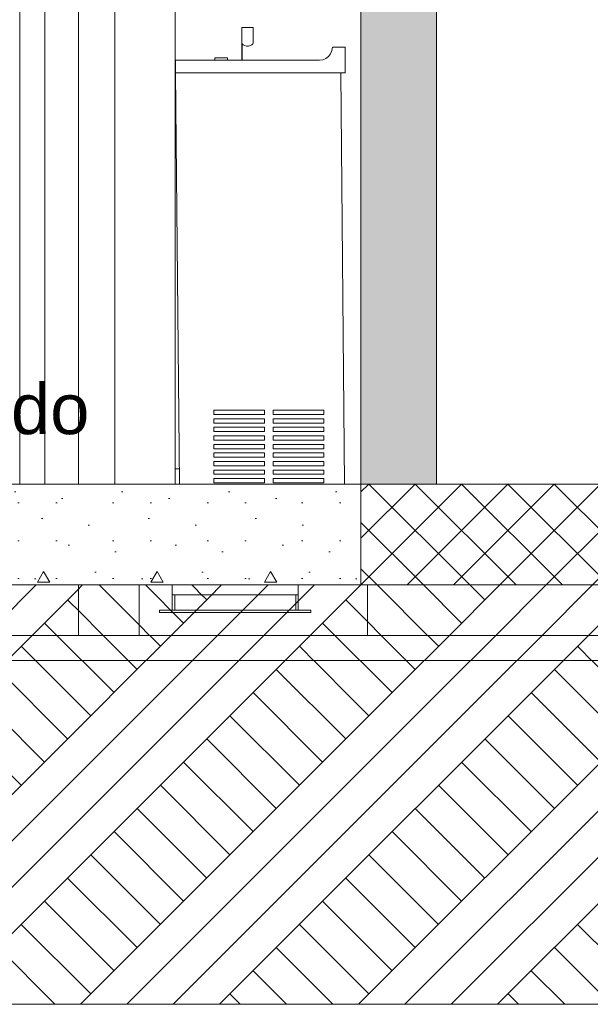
# Model space of a CAD drawing. Header units: millimetres. Extents: x 0 to 1917, y 0 to 847.
# Tile 161 of 230: x 1034 to 1056, y 449 to 488. Entities that reach past the tile are written whole.
import ezdxf
from ezdxf.xclip import XClip

# ---------------------------------------------------------------- set-up
doc = ezdxf.new("R2010")
doc.units = ezdxf.units.MM
doc.header["$MEASUREMENT"] = 0
doc.header["$XCLIPFRAME"] = 0
doc.set_wipeout_variables(frame=1)
doc.linetypes.add('Linha Tracejada 2_1', pattern=[3, 2, -1])
doc.linetypes.add('Wipeout_Contour', pattern=[1000, 0, -1000])
for name, color, linetype in [('Interior - Mobiliário', 7, 'Continuous'), ('Laje.ARQ', 7, 'Continuous'), ('Linha & Trama.2D', 7, 'Continuous'), ('Parede.ARQ', 7, 'Continuous'), ('Pilar.ARQ', 7, 'Continuous'), ('Texto.2D', 7, 'Continuous')]:
    doc.layers.add(name, color=color, linetype=linetype)
doc.styles.add('GENERATED_STYLE_1', font='arial.ttf')

# ---------------------------------------------------------------- blocks, each defined once
blk = doc.blocks.new('Desenho_10_10', base_point=(4956.119, 469.445))
at = {"layer": 'Linha & Trama.2D', "color": 8, "linetype": 'Continuous', "lineweight": 0}
blk.add_line((1072.09, 448.813), (898.744, 448.813), dxfattribs=at)
at = {"color": 254, "linetype": 'Wipeout_Contour', "lineweight": 0, "ltscale": 4564.407772}
blk.add_wipeout([(1039.999, 470.045), (1039.839, 470.045), (1039.839, 469.445), (1040.005, 469.445)], dxfattribs=at).dxf.layer = 'Interior - Mobiliário'
at = {"color": 254, "linetype": 'Wipeout_Contour', "lineweight": 0, "ltscale": 4695.912584}
blk.add_wipeout([(1050.201, 469.445), (1069.008, 469.445), (1069.008, 539.445), (1050.201, 539.445)], dxfattribs=at).dxf.layer = 'Parede.ARQ'
at = {"color": 254, "linetype": 'Wipeout_Contour', "lineweight": 0, "ltscale": 4579.090394}
blk.add_wipeout([(1034.666, 469.445), (1034.666, 512.185), (1033.666, 511.185), (1033.666, 469.445)], dxfattribs=at).dxf.layer = 'Parede.ARQ'
at = {"color": 254, "linetype": 'Wipeout_Contour', "lineweight": 0, "ltscale": 6651.560535}
blk.add_wipeout([(988.613, 463.445), (1036.001, 463.445), (1036.001, 465.445), (994.751, 465.445), (994.751, 464.445), (988.613, 464.445)], dxfattribs=at).dxf.layer = 'Parede.ARQ'
at = {"color": 254, "linetype": 'Wipeout_Contour', "lineweight": 0, "ltscale": 13696.518469}
blk.add_wipeout([(1039.715, 465.445), (1038.401, 465.445), (1038.401, 463.445), (1047.464, 463.445), (1047.464, 465.445), (1044.715, 465.445), (1044.715, 464.445), (1045.215, 464.445), (1045.215, 464.345), (1039.215, 464.345), (1039.215, 464.445), (1039.715, 464.445)], dxfattribs=at).dxf.layer = 'Parede.ARQ'
at = {"color": 254, "linetype": 'Wipeout_Contour', "lineweight": 0, "ltscale": 6912.378795}
blk.add_wipeout([(1038.401, 516.439), (1036.001, 517.039), (1036.001, 469.445), (1037.439, 469.445), (1037.439, 516.245), (1038.401, 516.245)], dxfattribs=at).dxf.layer = 'Pilar.ARQ'
at = {"color": 254, "linetype": 'Wipeout_Contour', "lineweight": 0, "ltscale": 4563.988419}
blk.add_wipeout([(1039.215, 464.345), (1045.215, 464.345), (1045.215, 464.445), (1039.215, 464.445)], dxfattribs=at).dxf.layer = 'Interior - Mobiliário'
at = {"color": 254, "linetype": 'Wipeout_Contour', "lineweight": 0, "ltscale": 10142.124703}
blk.add_wipeout([(988.613, 525.445), (988.613, 469.445), (997.439, 469.445), (997.439, 516.079), (990.701, 514.395), (990.701, 517.487), (1018.639, 524.472), (1036.001, 520.131), (1036.001, 525.445)], dxfattribs=at).dxf.layer = 'Parede.ARQ'
at = {"color": 254, "linetype": 'Wipeout_Contour', "lineweight": 0, "ltscale": 5759.602232}
blk.add_wipeout([(1037.439, 516.245), (1037.439, 469.445), (1039.839, 469.445), (1039.839, 516.079), (1039.177, 516.245)], dxfattribs=at).dxf.layer = 'Pilar.ARQ'
at = {"color": 254, "linetype": 'Wipeout_Contour', "lineweight": 0, "ltscale": 4545.759823}
blk.add_wipeout([(1036.001, 463.445), (1038.401, 463.445), (1038.401, 465.445), (1036.001, 465.445)], dxfattribs=at).dxf.layer = 'Pilar.ARQ'
at = {"color": 254, "linetype": 'Wipeout_Contour', "lineweight": 0, "ltscale": 4555.495766}
blk.add_wipeout([(1039.715, 464.445), (1039.753, 464.445), (1039.753, 465.045), (1039.715, 465.045)], dxfattribs=at).dxf.layer = 'Interior - Mobiliário'
at = {"color": 254, "linetype": 'Wipeout_Contour', "lineweight": 0, "ltscale": 4562.548997}
blk.add_wipeout([(1041.549, 465.045), (1041.549, 464.445), (1041.78, 464.445), (1041.78, 465.045)], dxfattribs=at).dxf.layer = 'Interior - Mobiliário'
at = {"color": 254, "linetype": 'Wipeout_Contour', "lineweight": 0, "ltscale": 4573.440478}
blk.add_wipeout([(1044.615, 465.045), (1044.615, 464.445), (1044.677, 464.445), (1044.677, 465.045)], dxfattribs=at).dxf.layer = 'Interior - Mobiliário'
at = {"color": 254, "linetype": 'Wipeout_Contour', "lineweight": 0, "ltscale": 11318.047813}
blk.add_wipeout([(998.101, 516.245), (999.839, 516.245), (999.839, 469.445), (1003.186, 469.445), (1003.186, 512.185), (1034.666, 512.185), (1034.666, 469.445), (1036.001, 469.445), (1036.001, 517.039), (1018.639, 521.379)], dxfattribs=at).dxf.layer = 'Parede.ARQ'
at = {"color": 254, "linetype": 'Wipeout_Contour', "lineweight": 0, "ltscale": 33425.060076}
blk.add_wipeout([(1039.839, 470.045), (1039.999, 470.045), (1039.846, 485.749), (1039.846, 486.257), (1041.401, 486.257), (1041.401, 486.341), (1041.909, 486.341), (1041.909, 486.257), (1042.477, 486.257), (1042.477, 487.551), (1042.93, 487.551), (1042.93, 486.257), (1045.561, 486.257), (1045.692, 486.274), (1045.815, 486.325), (1045.92, 486.406), (1046, 486.511), (1046.051, 486.633), (1046.069, 486.765), (1046.577, 486.765), (1046.577, 485.749), (1046.407, 485.749), (1046.552, 469.445), (1047.201, 469.445), (1047.201, 512.645), (1043.243, 512.645), (1043.243, 515.045), (1043.977, 515.045), (1039.839, 516.079)], dxfattribs=at).dxf.layer = 'Parede.ARQ'
at = {"layer": 'Interior - Mobiliário', "color": 7, "linetype": 'Continuous', "lineweight": 0}
blk.add_line((1039.839, 470.045), (1039.999, 470.045), dxfattribs=at)
at = {"layer": 'Texto.2D', "color": 5, "linetype": 'Continuous', "lineweight": 0, "insert": (1022.92, 473.424), "char_height": 2, "attachment_point": 1, "style": 'GENERATED_STYLE_1'}
blk.add_mtext('\\A1;Cimentado', dxfattribs=at)
at = {"color": 254, "linetype": 'Wipeout_Contour', "lineweight": 0, "ltscale": 12675.790744}
blk.add_wipeout([(1046.577, 485.749), (1046.577, 486.765), (1046.071, 486.765), (1046.051, 486.633), (1046, 486.511), (1045.92, 486.406), (1045.815, 486.325), (1045.692, 486.274), (1045.561, 486.257), (1039.846, 486.257), (1039.846, 485.749)], dxfattribs=at).dxf.layer = 'Interior - Mobiliário'
at = {"color": 254, "linetype": 'Wipeout_Contour', "lineweight": 0, "ltscale": 4573.029682}
blk.add_wipeout([(1041.36, 469.493), (1043.379, 469.493), (1043.379, 469.662), (1041.36, 469.662)], dxfattribs=at).dxf.layer = 'Interior - Mobiliário'
at = {"color": 254, "linetype": 'Wipeout_Contour', "lineweight": 0, "ltscale": 4581.623141}
blk.add_wipeout([(1043.716, 469.493), (1045.735, 469.493), (1045.735, 469.662), (1043.716, 469.662)], dxfattribs=at).dxf.layer = 'Interior - Mobiliário'
at = {"color": 254, "linetype": 'Wipeout_Contour', "lineweight": 0, "ltscale": 4555.678351}
blk.add_wipeout([(1039.753, 464.445), (1039.815, 464.445), (1039.815, 465.045), (1039.753, 465.045)], dxfattribs=at).dxf.layer = 'Interior - Mobiliário'
at = {"color": 254, "linetype": 'Wipeout_Contour', "lineweight": 0, "ltscale": 4563.764629}
blk.add_wipeout([(1041.78, 465.045), (1041.78, 464.445), (1042.215, 464.445), (1042.215, 465.045)], dxfattribs=at).dxf.layer = 'Interior - Mobiliário'
at = {"color": 254, "linetype": 'Wipeout_Contour', "lineweight": 0, "ltscale": 4573.623219}
blk.add_wipeout([(1044.715, 465.045), (1044.677, 465.045), (1044.677, 464.445), (1044.715, 464.445)], dxfattribs=at).dxf.layer = 'Interior - Mobiliário'
at = {"layer": 'Interior - Mobiliário', "color": 6, "linetype": 'Continuous', "lineweight": 0}
for p, q in [((1046, 486.511), (1046.051, 486.633)), ((1046.051, 486.633), (1046.069, 486.765)), ((1046.069, 486.765), (1046.071, 486.765)), ((1046.071, 486.765), (1046.577, 486.765)), ((1046.577, 486.765), (1046.577, 485.749)), ((1039.846, 485.749), (1039.846, 486.257)), ((1045.561, 486.257), (1045.692, 486.274)), ((1045.692, 486.274), (1045.815, 486.325)), ((1045.815, 486.325), (1045.92, 486.406)), ((1045.92, 486.406), (1046, 486.511)), ((1046.577, 485.749), (1039.846, 485.749))]:
    blk.add_line(p, q, dxfattribs=at)
at = {"color": 254, "linetype": 'Wipeout_Contour', "lineweight": 0, "ltscale": 4603.719583}
blk.add_wipeout([(1042.93, 487.551), (1042.477, 487.551), (1042.477, 486.942), (1042.93, 486.942)], dxfattribs=at).dxf.layer = 'Interior - Mobiliário'
at = {"color": 254, "linetype": 'Wipeout_Contour', "lineweight": 0, "ltscale": 4597.474389}
blk.add_wipeout([(1041.41, 486.257), (1041.435, 486.257), (1041.435, 486.341), (1041.41, 486.341)], dxfattribs=at).dxf.layer = 'Interior - Mobiliário'
at = {"color": 254, "linetype": 'Wipeout_Contour', "lineweight": 0, "ltscale": 4573.58626}
blk.add_wipeout([(1041.36, 469.831), (1043.379, 469.831), (1043.379, 470.001), (1041.36, 470.001)], dxfattribs=at).dxf.layer = 'Interior - Mobiliário'
at = {"color": 254, "linetype": 'Wipeout_Contour', "lineweight": 0, "ltscale": 4582.178674}
blk.add_wipeout([(1043.716, 469.831), (1045.735, 469.831), (1045.735, 470.001), (1043.716, 470.001)], dxfattribs=at).dxf.layer = 'Interior - Mobiliário'
at = {"color": 254, "linetype": 'Wipeout_Contour', "lineweight": 0, "ltscale": 4558.9584}
blk.add_wipeout([(1039.815, 464.445), (1041.549, 464.445), (1041.549, 465.045), (1039.815, 465.045)], dxfattribs=at).dxf.layer = 'Interior - Mobiliário'
at = {"color": 254, "linetype": 'Wipeout_Contour', "lineweight": 0, "ltscale": 4565.350576}
blk.add_wipeout([(1042.215, 465.045), (1042.215, 464.445), (1042.649, 464.445), (1042.649, 465.045)], dxfattribs=at).dxf.layer = 'Interior - Mobiliário'
at = {"layer": 'Interior - Mobiliário', "color": 6, "linetype": 'Continuous', "lineweight": 0}
for p, q in [((1042.93, 487.551), (1042.477, 487.551)), ((1043.379, 469.831), (1041.36, 469.831)), ((1045.735, 469.831), (1043.716, 469.831)), ((1041.36, 469.662), (1043.379, 469.662)), ((1043.716, 469.662), (1045.735, 469.662))]:
    blk.add_line(p, q, dxfattribs=at)
at = {"color": 254, "linetype": 'Wipeout_Contour', "lineweight": 0, "ltscale": 4601.783919}
blk.add_wipeout([(1042.477, 486.942), (1042.477, 486.257), (1042.491, 486.257), (1042.491, 486.898)], dxfattribs=at).dxf.layer = 'Interior - Mobiliário'
at = {"color": 254, "linetype": 'Wipeout_Contour', "lineweight": 0, "ltscale": 4597.593516}
blk.add_wipeout([(1041.435, 486.257), (1041.476, 486.257), (1041.476, 486.341), (1041.435, 486.341)], dxfattribs=at).dxf.layer = 'Interior - Mobiliário'
at = {"color": 254, "linetype": 'Wipeout_Contour', "lineweight": 0, "ltscale": 4574.143171}
blk.add_wipeout([(1041.36, 470.17), (1043.379, 470.17), (1043.379, 470.339), (1041.36, 470.339)], dxfattribs=at).dxf.layer = 'Interior - Mobiliário'
at = {"color": 254, "linetype": 'Wipeout_Contour', "lineweight": 0, "ltscale": 4582.734541}
blk.add_wipeout([(1043.716, 470.17), (1045.735, 470.17), (1045.735, 470.339), (1043.716, 470.339)], dxfattribs=at).dxf.layer = 'Interior - Mobiliário'
at = {"color": 254, "linetype": 'Wipeout_Contour', "lineweight": 0, "ltscale": 4566.566468}
blk.add_wipeout([(1042.649, 464.445), (1042.88, 464.445), (1042.88, 465.045), (1042.649, 465.045)], dxfattribs=at).dxf.layer = 'Interior - Mobiliário'
at = {"layer": 'Interior - Mobiliário', "color": 6, "linetype": 'Continuous', "lineweight": 0}
for p, q in [((1043.379, 470.17), (1041.36, 470.17)), ((1045.735, 470.17), (1043.716, 470.17)), ((1041.36, 469.831), (1041.36, 470.001)), ((1041.36, 470.001), (1043.379, 470.001)), ((1043.379, 470.001), (1043.379, 469.831)), ((1043.716, 469.831), (1043.716, 470.001)), ((1043.716, 470.001), (1045.735, 470.001)), ((1045.735, 470.001), (1045.735, 469.831))]:
    blk.add_line(p, q, dxfattribs=at)
at = {"color": 254, "linetype": 'Wipeout_Contour', "lineweight": 0, "ltscale": 4601.846823}
blk.add_wipeout([(1042.491, 486.898), (1042.491, 486.257), (1042.53, 486.257), (1042.53, 486.86)], dxfattribs=at).dxf.layer = 'Interior - Mobiliário'
at = {"color": 254, "linetype": 'Wipeout_Contour', "lineweight": 0, "ltscale": 4597.761991}
blk.add_wipeout([(1041.476, 486.257), (1041.528, 486.257), (1041.528, 486.341), (1041.476, 486.341)], dxfattribs=at).dxf.layer = 'Interior - Mobiliário'
at = {"color": 254, "linetype": 'Wipeout_Contour', "lineweight": 0, "ltscale": 4574.700415}
blk.add_wipeout([(1041.36, 470.509), (1043.379, 470.509), (1043.379, 470.678), (1041.36, 470.678)], dxfattribs=at).dxf.layer = 'Interior - Mobiliário'
at = {"color": 254, "linetype": 'Wipeout_Contour', "lineweight": 0, "ltscale": 4583.290741}
blk.add_wipeout([(1043.716, 470.509), (1045.735, 470.509), (1045.735, 470.678), (1043.716, 470.678)], dxfattribs=at).dxf.layer = 'Interior - Mobiliário'
at = {"color": 254, "linetype": 'Wipeout_Contour', "lineweight": 0, "ltscale": 4570.157705}
blk.add_wipeout([(1042.88, 464.445), (1044.615, 464.445), (1044.615, 465.045), (1042.88, 465.045)], dxfattribs=at).dxf.layer = 'Interior - Mobiliário'
at = {"layer": 'Interior - Mobiliário', "color": 6, "linetype": 'Continuous', "lineweight": 0}
for p, q in [((1043.379, 470.509), (1041.36, 470.509)), ((1041.36, 470.17), (1041.36, 470.339)), ((1041.36, 470.339), (1043.379, 470.339)), ((1043.379, 470.339), (1043.379, 470.17)), ((1045.735, 470.509), (1043.716, 470.509)), ((1043.716, 470.17), (1043.716, 470.339)), ((1043.716, 470.339), (1045.735, 470.339)), ((1045.735, 470.339), (1045.735, 470.17))]:
    blk.add_line(p, q, dxfattribs=at)
at = {"color": 254, "linetype": 'Wipeout_Contour', "lineweight": 0, "ltscale": 4602.00421}
blk.add_wipeout([(1042.53, 486.86), (1042.53, 486.257), (1042.59, 486.257), (1042.59, 486.831)], dxfattribs=at).dxf.layer = 'Interior - Mobiliário'
at = {"color": 254, "linetype": 'Wipeout_Contour', "lineweight": 0, "ltscale": 4597.968335}
blk.add_wipeout([(1041.528, 486.257), (1041.59, 486.257), (1041.59, 486.341), (1041.528, 486.341)], dxfattribs=at).dxf.layer = 'Interior - Mobiliário'
at = {"color": 254, "linetype": 'Wipeout_Contour', "lineweight": 0, "ltscale": 4575.257993}
blk.add_wipeout([(1041.36, 470.847), (1043.379, 470.847), (1043.379, 471.017), (1041.36, 471.017)], dxfattribs=at).dxf.layer = 'Interior - Mobiliário'
at = {"color": 254, "linetype": 'Wipeout_Contour', "lineweight": 0, "ltscale": 4583.847274}
blk.add_wipeout([(1043.716, 470.847), (1045.735, 470.847), (1045.735, 471.017), (1043.716, 471.017)], dxfattribs=at).dxf.layer = 'Interior - Mobiliário'
at = {"color": 254, "linetype": 'Wipeout_Contour', "lineweight": 0, "ltscale": 4565.37279}
blk.add_wipeout([(1039.715, 465.045), (1044.715, 465.045), (1044.715, 465.445), (1039.715, 465.445)], dxfattribs=at).dxf.layer = 'Interior - Mobiliário'
at = {"color": 254, "linetype": 'Wipeout_Contour', "lineweight": 0, "ltscale": 8488.571662}
blk.add_wipeout([(898.674, 462.445), (1069.008, 462.445), (1069.008, 463.445), (924.851, 463.445), (924.607, 463.445), (923.201, 463.445), (923.201, 464.445), (898.674, 464.445)], dxfattribs=at).dxf.layer = 'Laje.ARQ'
at = {"layer": 'Interior - Mobiliário', "color": 6, "linetype": 'Continuous', "lineweight": 0}
for p, q in [((1043.379, 470.847), (1041.36, 470.847)), ((1041.36, 470.509), (1041.36, 470.678)), ((1041.36, 470.678), (1043.379, 470.678)), ((1043.379, 470.678), (1043.379, 470.509)), ((1045.735, 470.847), (1043.716, 470.847)), ((1043.716, 470.509), (1043.716, 470.678)), ((1043.716, 470.678), (1045.735, 470.678)), ((1045.735, 470.678), (1045.735, 470.509))]:
    blk.add_line(p, q, dxfattribs=at)
at = {"layer": 'Interior - Mobiliário', "color": 7, "linetype": 'Continuous', "lineweight": 0}
for p, q in [((1039.715, 465.045), (1039.715, 464.445)), ((1039.715, 465.045), (1044.715, 465.045)), ((1039.815, 464.445), (1039.815, 465.045)), ((1044.615, 464.445), (1044.615, 465.045)), ((1044.715, 465.045), (1044.715, 464.445)), ((1039.215, 464.445), (1045.215, 464.445)), ((1039.215, 464.345), (1039.215, 464.445)), ((1039.215, 464.345), (1045.215, 464.345)), ((1045.215, 464.345), (1045.215, 464.445))]:
    blk.add_line(p, q, dxfattribs=at)
at = {"layer": 'Laje.ARQ', "color": 111, "linetype": 'Continuous', "lineweight": 0}
blk.add_line((898.674, 462.445), (1069.008, 462.445), dxfattribs=at)
at = {"layer": 'Parede.ARQ', "color": 7, "linetype": 'Continuous', "lineweight": 0}
blk.add_line((988.613, 463.445), (1036.001, 463.445), dxfattribs=at)
at = {"layer": 'Pilar.ARQ', "color": 20, "linetype": 'Continuous', "lineweight": 0}
blk.add_line((1036.001, 463.445), (1038.401, 463.445), dxfattribs=at)
at = {"color": 254, "linetype": 'Wipeout_Contour', "lineweight": 0, "ltscale": 4602.237541}
blk.add_wipeout([(1042.59, 486.831), (1042.59, 486.257), (1042.664, 486.257), (1042.664, 486.816)], dxfattribs=at).dxf.layer = 'Interior - Mobiliário'
at = {"color": 254, "linetype": 'Wipeout_Contour', "lineweight": 0, "ltscale": 4598.198485}
blk.add_wipeout([(1041.59, 486.257), (1041.655, 486.257), (1041.655, 486.341), (1041.59, 486.341)], dxfattribs=at).dxf.layer = 'Interior - Mobiliário'
at = {"color": 254, "linetype": 'Wipeout_Contour', "lineweight": 0, "ltscale": 4575.815904}
blk.add_wipeout([(1041.36, 471.186), (1043.379, 471.186), (1043.379, 471.355), (1041.36, 471.355)], dxfattribs=at).dxf.layer = 'Interior - Mobiliário'
at = {"color": 254, "linetype": 'Wipeout_Contour', "lineweight": 0, "ltscale": 4584.40414}
blk.add_wipeout([(1043.716, 471.186), (1045.735, 471.186), (1045.735, 471.355), (1043.716, 471.355)], dxfattribs=at).dxf.layer = 'Interior - Mobiliário'
at = {"color": 254, "linetype": 'Wipeout_Contour', "lineweight": 0, "ltscale": 4491.682763}
blk.add_wipeout([(994.694, 469.445), (994.694, 465.445), (1047.201, 465.445), (1047.201, 469.445)], dxfattribs=at).dxf.layer = 'Laje.ARQ'
at = {"color": 254, "linetype": 'Wipeout_Contour', "lineweight": 0, "ltscale": 4622.706446}
blk.add_wipeout([(1047.464, 463.445), (1069.008, 463.445), (1069.008, 465.445), (1047.464, 465.445)], dxfattribs=at).dxf.layer = 'Parede.ARQ'
at = {"layer": 'Laje.ARQ', "linetype": 'Continuous', "lineweight": 0}
h = blk.add_hatch(dxfattribs=at)
h.set_pattern_fill('CONCRETO_000A', color=83, style=0, pattern_type=2)
h.set_pattern_definition([(0, (4956.119, 469.445), (0, 7.794229), [0.4875, -4.0125]), (0, (4958.369, 473.342), (0, 7.794229), [0.4875, -4.0125]), (60, (4956.119, 469.445), (-6.75, 3.897114), [0.4875, -4.0125]), (60, (4960.619, 469.445), (-6.75, 3.897114), [0.4875, -4.0125]), (120, (4956.606, 469.445), (6.75, 3.897114), [0.4875, -4.0125]), (120, (4961.106, 469.445), (6.75, 3.897114), [0.4875, -4.0125]), (0, (4956.1186, 470.1948), (0, 1.5), [0, -1.5, 0, -2.25]), (45, (4956.8686, 470.1948), (-1.0606602, 1.0606602), [0, -1.125, 0, -1.875])])
h.paths.add_polyline_path([(994.694, 469.445), (994.694, 465.445), (1047.201, 465.445), (1047.201, 469.445)])
at = {"layer": 'Interior - Mobiliário', "color": 6, "linetype": 'Continuous', "lineweight": 0}
for p, q in [((1041.401, 486.341), (1041.41, 486.341)), ((1041.401, 486.257), (1041.401, 486.341)), ((1041.41, 486.341), (1041.435, 486.341)), ((1040.005, 469.445), (1039.846, 485.749)), ((1046.407, 485.749), (1046.552, 469.445)), ((1043.379, 471.186), (1041.36, 471.186)), ((1041.36, 470.847), (1041.36, 471.017)), ((1041.36, 471.017), (1043.379, 471.017)), ((1043.379, 471.017), (1043.379, 470.847)), ((1045.735, 471.186), (1043.716, 471.186)), ((1043.716, 470.847), (1043.716, 471.017)), ((1043.716, 471.017), (1045.735, 471.017)), ((1045.735, 471.017), (1045.735, 470.847)), ((1041.36, 469.493), (1041.36, 469.662)), ((1043.379, 469.493), (1041.36, 469.493)), ((1043.379, 469.662), (1043.379, 469.493)), ((1043.716, 469.493), (1043.716, 469.662)), ((1045.735, 469.493), (1043.716, 469.493)), ((1045.735, 469.662), (1045.735, 469.493))]:
    blk.add_line(p, q, dxfattribs=at)
at = {"layer": 'Interior - Mobiliário', "color": 7, "linetype": 'Continuous', "lineweight": 0}
for p, q in [((1039.715, 465.045), (1039.715, 465.445)), ((1044.715, 465.045), (1044.715, 465.445))]:
    blk.add_line(p, q, dxfattribs=at)
at = {"layer": 'Parede.ARQ', "color": 30, "linetype": 'Continuous', "lineweight": 0}
for p, q in [((1034.666, 512.185), (1034.666, 469.445)), ((1033.666, 469.445), (1033.666, 511.185))]:
    blk.add_line(p, q, dxfattribs=at)
at = {"layer": 'Parede.ARQ', "color": 7, "linetype": 'Continuous', "lineweight": 0}
for p in [(1038.401, 463.445), (1069.008, 463.445)]:
    blk.add_line(p, (1047.464, 463.445), dxfattribs=at)
at = {"layer": 'Pilar.ARQ', "color": 20, "linetype": 'Continuous', "lineweight": 0}
for p, q in [((1036.001, 469.445), (1036.001, 517.039)), ((1037.439, 469.445), (1037.439, 516.245)), ((1039.839, 469.445), (1039.839, 516.079)), ((1036.001, 463.445), (1036.001, 465.445)), ((1038.401, 463.445), (1038.401, 465.445))]:
    blk.add_line(p, q, dxfattribs=at)
at = {"color": 254, "linetype": 'Wipeout_Contour', "lineweight": 0, "ltscale": 4602.518581}
blk.add_wipeout([(1042.664, 486.816), (1042.664, 486.257), (1042.743, 486.257), (1042.743, 486.816)], dxfattribs=at).dxf.layer = 'Interior - Mobiliário'
at = {"color": 254, "linetype": 'Wipeout_Contour', "lineweight": 0, "ltscale": 4598.436758}
blk.add_wipeout([(1041.655, 486.257), (1041.721, 486.257), (1041.721, 486.341), (1041.655, 486.341)], dxfattribs=at).dxf.layer = 'Interior - Mobiliário'
at = {"color": 254, "linetype": 'Wipeout_Contour', "lineweight": 0, "ltscale": 4576.374148}
blk.add_wipeout([(1041.36, 471.525), (1043.379, 471.525), (1043.379, 471.694), (1041.36, 471.694)], dxfattribs=at).dxf.layer = 'Interior - Mobiliário'
at = {"color": 254, "linetype": 'Wipeout_Contour', "lineweight": 0, "ltscale": 4584.961338}
blk.add_wipeout([(1043.716, 471.525), (1045.735, 471.525), (1045.735, 471.694), (1043.716, 471.694)], dxfattribs=at).dxf.layer = 'Interior - Mobiliário'
at = {"layer": 'Interior - Mobiliário', "color": 6, "linetype": 'Continuous', "lineweight": 0}
for p, q in [((1041.435, 486.341), (1041.476, 486.341)), ((1043.379, 471.525), (1041.36, 471.525)), ((1041.36, 471.186), (1041.36, 471.355)), ((1041.36, 471.355), (1043.379, 471.355)), ((1043.379, 471.355), (1043.379, 471.186)), ((1045.735, 471.525), (1043.716, 471.525)), ((1043.716, 471.186), (1043.716, 471.355)), ((1043.716, 471.355), (1045.735, 471.355)), ((1045.735, 471.355), (1045.735, 471.186))]:
    blk.add_line(p, q, dxfattribs=at)
at = {"color": 254, "linetype": 'Wipeout_Contour', "lineweight": 0, "ltscale": 4602.790118}
blk.add_wipeout([(1042.743, 486.816), (1042.743, 486.257), (1042.817, 486.257), (1042.817, 486.831)], dxfattribs=at).dxf.layer = 'Interior - Mobiliário'
at = {"color": 254, "linetype": 'Wipeout_Contour', "lineweight": 0, "ltscale": 4598.666916}
blk.add_wipeout([(1041.721, 486.257), (1041.782, 486.257), (1041.782, 486.341), (1041.721, 486.341)], dxfattribs=at).dxf.layer = 'Interior - Mobiliário'
at = {"color": 254, "linetype": 'Wipeout_Contour', "lineweight": 0, "ltscale": 4576.932725}
blk.add_wipeout([(1041.36, 471.863), (1043.379, 471.863), (1043.379, 472.033), (1041.36, 472.033)], dxfattribs=at).dxf.layer = 'Interior - Mobiliário'
at = {"color": 254, "linetype": 'Wipeout_Contour', "lineweight": 0, "ltscale": 4585.518869}
blk.add_wipeout([(1043.716, 471.863), (1045.735, 471.863), (1045.735, 472.033), (1043.716, 472.033)], dxfattribs=at).dxf.layer = 'Interior - Mobiliário'
at = {"color": 254, "linetype": 'Wipeout_Contour', "lineweight": 0, "ltscale": 4627.065174}
blk.add_wipeout([(1069.008, 469.445), (1047.201, 469.445), (1047.201, 465.445), (1069.008, 465.445)], dxfattribs=at).dxf.layer = 'Laje.ARQ'
at = {"layer": 'Laje.ARQ', "linetype": 'Continuous', "lineweight": 0}
h = blk.add_hatch(dxfattribs=at)
h.set_pattern_fill('BLOCO_DE_CONCRETO_000A', color=83, style=0, pattern_type=2)
h.set_pattern_definition([(45, (4956.1186, 469.4448), (-0.9192388, 0.9192388), []), (135, (4956.1186, 469.4448), (0.9192388, 0.9192388), [])])
h.paths.add_polyline_path([(1069.008, 469.445), (1047.201, 469.445), (1047.201, 465.445), (1069.008, 465.445)])
at = {"layer": 'Linha & Trama.2D', "linetype": 'Continuous', "lineweight": 0}
h = blk.add_hatch(dxfattribs=at)
h.set_pattern_fill('TERRA_000A', color=30, style=0, pattern_type=2)
h.set_pattern_definition([(45, (4956.1186, 469.445), (-2.7577163, 2.7577163), []), (45, (4955.199, 470.364), (-5.515433, 5.515433), []), (45, (4954.28, 471.283), (-5.515433, 5.515433), []), (135, (4953.3609, 472.2025), (0.9192388, 0.9192388), [3.8999999, -3.8999999])])
h.paths.add_polyline_path([(898.744, 465.445), (898.744, 448.813), (1072.09, 448.813), (1072.09, 465.445)])
at = {"layer": 'Interior - Mobiliário', "color": 6, "linetype": 'Continuous', "lineweight": 0}
for p, q in [((1041.476, 486.341), (1041.528, 486.341)), ((1043.379, 471.863), (1041.36, 471.863)), ((1041.36, 471.525), (1041.36, 471.694)), ((1041.36, 471.694), (1043.379, 471.694)), ((1043.379, 471.694), (1043.379, 471.525)), ((1045.735, 471.863), (1043.716, 471.863)), ((1043.716, 471.525), (1043.716, 471.694)), ((1043.716, 471.694), (1045.735, 471.694)), ((1045.735, 471.694), (1045.735, 471.525))]:
    blk.add_line(p, q, dxfattribs=at)
at = {"layer": 'Laje.ARQ', "color": 123, "linetype": 'Continuous', "lineweight": 0}
for p, q in [((1047.201, 465.445), (994.694, 465.445)), ((1069.008, 465.445), (1047.201, 465.445))]:
    blk.add_line(p, q, dxfattribs=at)
at = {"layer": 'Linha & Trama.2D', "color": 8, "linetype": 'Continuous', "lineweight": 0}
blk.add_line((898.744, 465.445), (1072.09, 465.445), dxfattribs=at)
at = {"layer": 'Parede.ARQ', "color": 7, "linetype": 'Continuous', "lineweight": 0}
blk.add_line((1047.464, 463.445), (1047.464, 465.445), dxfattribs=at)
at = {"color": 254, "linetype": 'Wipeout_Contour', "lineweight": 0, "ltscale": 4603.042712}
blk.add_wipeout([(1042.817, 486.831), (1042.817, 486.257), (1042.877, 486.257), (1042.877, 486.86)], dxfattribs=at).dxf.layer = 'Interior - Mobiliário'
at = {"color": 254, "linetype": 'Wipeout_Contour', "lineweight": 0, "ltscale": 4598.873274}
blk.add_wipeout([(1041.782, 486.257), (1041.835, 486.257), (1041.835, 486.341), (1041.782, 486.341)], dxfattribs=at).dxf.layer = 'Interior - Mobiliário'
at = {"color": 254, "linetype": 'Wipeout_Contour', "lineweight": 0, "ltscale": 4577.491634}
blk.add_wipeout([(1041.36, 472.202), (1043.379, 472.202), (1043.379, 472.371), (1041.36, 472.371)], dxfattribs=at).dxf.layer = 'Interior - Mobiliário'
at = {"color": 254, "linetype": 'Wipeout_Contour', "lineweight": 0, "ltscale": 4586.076732}
blk.add_wipeout([(1043.716, 472.202), (1045.735, 472.202), (1045.735, 472.371), (1043.716, 472.371)], dxfattribs=at).dxf.layer = 'Interior - Mobiliário'
at = {"layer": 'Interior - Mobiliário', "color": 6, "linetype": 'Continuous', "lineweight": 0}
for p, q in [((1041.528, 486.341), (1041.59, 486.341)), ((1041.36, 472.202), (1041.36, 472.371)), ((1041.36, 472.371), (1043.379, 472.371)), ((1043.379, 472.202), (1041.36, 472.202)), ((1043.379, 472.371), (1043.379, 472.202)), ((1043.716, 472.202), (1043.716, 472.371)), ((1043.716, 472.371), (1045.735, 472.371)), ((1045.735, 472.202), (1043.716, 472.202)), ((1045.735, 472.371), (1045.735, 472.202)), ((1041.36, 471.863), (1041.36, 472.033)), ((1041.36, 472.033), (1043.379, 472.033)), ((1043.379, 472.033), (1043.379, 471.863)), ((1043.716, 471.863), (1043.716, 472.033)), ((1043.716, 472.033), (1045.735, 472.033)), ((1045.735, 472.033), (1045.735, 471.863))]:
    blk.add_line(p, q, dxfattribs=at)
at = {"color": 254, "linetype": 'Wipeout_Contour', "lineweight": 0, "ltscale": 4603.245985}
blk.add_wipeout([(1042.877, 486.86), (1042.877, 486.257), (1042.916, 486.257), (1042.916, 486.898)], dxfattribs=at).dxf.layer = 'Interior - Mobiliário'
at = {"color": 254, "linetype": 'Wipeout_Contour', "lineweight": 0, "ltscale": 4599.041767}
blk.add_wipeout([(1041.835, 486.257), (1041.875, 486.257), (1041.875, 486.341), (1041.835, 486.341)], dxfattribs=at).dxf.layer = 'Interior - Mobiliário'
at = {"color": 254, "linetype": 'Wipeout_Contour', "lineweight": 0, "ltscale": 4688.414811}
blk.add_wipeout([(1047.201, 469.445), (1050.201, 469.445), (1050.201, 573.445), (1047.201, 573.445)], dxfattribs=at).dxf.layer = 'Parede.ARQ'
at = {"layer": 'Parede.ARQ', "linetype": 'Continuous', "lineweight": 0}
h = blk.add_hatch(dxfattribs=at)
h.set_pattern_fill('CONCRETO_ESTRUTURAL_000A', color=83, style=0, pattern_type=2)
h.set_pattern_definition([(0, (4956.1186, 469.445), (0, 6.235383), [0.6, -3]), (0, (4957.9186, 472.5625), (0, 6.235383), [0.6, -3]), (60, (4956.1186, 469.445), (-5.4, 3.117692), [0.6, -3]), (60, (4959.7186, 469.445), (-5.4, 3.117692), [0.6, -3]), (120, (4956.7186, 469.445), (5.4, 3.117692), [0.6, -3]), (120, (4960.3186, 469.445), (5.4, 3.117692), [0.6, -3]), (0, (4956.1186, 470.0448), (0, 1.20000005), [0, -1.20000005, 0, -1.80000007]), (45, (4956.7186, 470.0448), (-0.84852817, 0.84852817), [0, -0.90000004, 0, -1.50000006])])
h.paths.add_polyline_path([(1047.201, 469.445), (1050.201, 469.445), (1050.201, 573.445), (1047.201, 573.445)])
at = {"layer": 'Interior - Mobiliário', "color": 6, "linetype": 'Continuous', "lineweight": 0}
blk.add_line((1041.59, 486.341), (1041.655, 486.341), dxfattribs=at)
at = {"layer": 'Laje.ARQ', "color": 123, "linetype": 'Continuous', "lineweight": 0}
for p, q in [((1047.201, 469.445), (994.694, 469.445)), ((1047.201, 469.445), (1047.201, 465.445)), ((1050.201, 469.445), (1047.201, 469.445)), ((1069.008, 469.445), (1050.201, 469.445))]:
    blk.add_line(p, q, dxfattribs=at)
at = {"layer": 'Parede.ARQ', "color": 7, "linetype": 'Continuous', "lineweight": 0}
for p, q in [((1047.201, 573.445), (1047.201, 469.445)), ((1050.201, 568.428), (1050.201, 469.445))]:
    blk.add_line(p, q, dxfattribs=at)
at = {"layer": 'Parede.ARQ', "color": 161, "linetype": 'Linha Tracejada 2_1', "lineweight": 0}
blk.add_line((898.674, 469.445), (1077.889, 469.445), dxfattribs=at)
at = {"color": 254, "linetype": 'Wipeout_Contour', "lineweight": 0, "ltscale": 4603.374974}
blk.add_wipeout([(1042.916, 486.898), (1042.916, 486.257), (1042.93, 486.257), (1042.93, 486.942)], dxfattribs=at).dxf.layer = 'Interior - Mobiliário'
at = {"color": 254, "linetype": 'Wipeout_Contour', "lineweight": 0, "ltscale": 4599.160913}
blk.add_wipeout([(1041.875, 486.257), (1041.901, 486.257), (1041.901, 486.341), (1041.875, 486.341)], dxfattribs=at).dxf.layer = 'Interior - Mobiliário'
at = {"layer": 'Interior - Mobiliário', "color": 6, "linetype": 'Continuous', "lineweight": 0}
for p, q in [((1039.846, 486.257), (1045.561, 486.257)), ((1041.655, 486.341), (1041.721, 486.341)), ((1041.721, 486.341), (1041.782, 486.341)), ((1041.782, 486.341), (1041.835, 486.341)), ((1041.835, 486.341), (1041.875, 486.341)), ((1041.875, 486.341), (1041.901, 486.341)), ((1041.901, 486.341), (1041.909, 486.341)), ((1041.909, 486.257), (1041.909, 486.341))]:
    blk.add_line(p, q, dxfattribs=at)
at = {"color": 254, "linetype": 'Wipeout_Contour', "lineweight": 0, "ltscale": 11507.383155}
blk.add_wipeout([(1042.477, 486.942), (1042.491, 486.898), (1042.53, 486.86), (1042.59, 486.831), (1042.664, 486.816), (1042.743, 486.816), (1042.817, 486.831), (1042.877, 486.86), (1042.916, 486.898), (1042.93, 486.942)], dxfattribs=at).dxf.layer = 'Interior - Mobiliário'
at = {"layer": 'Interior - Mobiliário', "color": 6, "linetype": 'Continuous', "lineweight": 0}
for p, q in [((1042.477, 486.942), (1042.477, 487.551)), ((1042.93, 486.942), (1042.93, 487.551)), ((1042.477, 486.257), (1042.477, 486.942)), ((1042.491, 486.898), (1042.477, 486.942)), ((1042.93, 486.942), (1042.916, 486.898)), ((1042.53, 486.86), (1042.491, 486.898)), ((1042.59, 486.831), (1042.53, 486.86)), ((1042.664, 486.816), (1042.59, 486.831)), ((1042.743, 486.816), (1042.664, 486.816)), ((1042.817, 486.831), (1042.743, 486.816)), ((1042.877, 486.86), (1042.817, 486.831)), ((1042.916, 486.898), (1042.877, 486.86))]:
    blk.add_line(p, q, dxfattribs=at)

msp = doc.modelspace()

# ---------------------------------------------------------------- block references
at = {"color": 7, "linetype": 'Continuous', "lineweight": 0}
ref = msp.add_blockref('Desenho_10_10', (4956.119, 469.445), dxfattribs=at)
XClip(ref).set_block_clipping_path([(898.6741229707, 448.8125593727), (1077.8893971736, 612.3201938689)])

doc.saveas('drawing.dxf')
